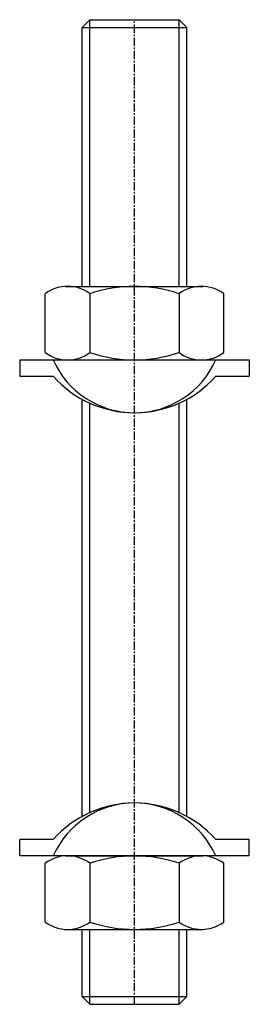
# Model space of a CAD drawing. Extents: x 122 to 158, y 14 to 164.
import ezdxf

# ---------------------------------------------------------------- set-up
doc = ezdxf.new("R2010")
doc.units = 0
doc.linetypes.add('CENTER', pattern=[2, 1.25, -0.25, 0.25, -0.25])
doc.layers.get('0').update_dxf_attribs({"linetype": 'CONTINUOUS'})
doc.layers.add('BRAUER-1', color=1, linetype='CENTER')

msp = doc.modelspace()

# ---------------------------------------------------------------- linework, layer by layer
for p, q in [((133.2, 164.322187), (132, 163.122187)), ((133.2, 123.7), (133.2, 164.322187)), ((133.2, 164.322187), (146.8, 164.322187)), ((146.8, 123.7), (146.8, 164.322187)), ((146.8, 164.322187), (148, 163.122187)), ((132, 123.7), (132, 163.122187)), ((132, 163.122187), (148, 163.122187)), ((148, 123.7), (148, 163.122187)), ((129.504077, 123.7), (150.398575, 123.7)), ((126.4, 113.62), (126.4, 122.58)), ((133.2, 122.58), (133.2, 113.62)), ((146.8, 122.58), (146.8, 113.62)), ((153.6, 113.62), (153.6, 122.58)), ((122.5, 112.5), (157.5, 112.5)), ((122.5, 112.5), (122.5, 110)), ((126.2, 112.5), (153.8, 112.5)), ((129.504077, 112.5), (150.398575, 112.5)), ((157.5, 112.5), (157.5, 110)), ((122.5, 110), (127.610085, 110)), ((152.389915, 110), (157.5, 110)), ((132, 42.934385), (132, 106.498051)), ((133.2, 43.533156), (133.2, 105.899281)), ((146.8, 43.533156), (146.8, 105.899281)), ((148, 42.934385), (148, 106.498051)), ((127.610085, 39.432437), (122.5, 39.432437)), ((122.5, 36.932437), (122.5, 39.432437)), ((157.5, 39.432437), (152.389915, 39.432437)), ((157.5, 36.932437), (157.5, 39.432437)), ((157.5, 36.932437), (122.5, 36.932437)), ((153.8, 36.932437), (126.2, 36.932437)), ((129.504077, 36.932437), (150.398575, 36.932437)), ((126.4, 26.852437), (126.4, 35.812437)), ((133.2, 35.812437), (133.2, 26.852437)), ((146.8, 35.812437), (146.8, 26.852437)), ((153.6, 26.852437), (153.6, 35.812437)), ((129.504077, 25.732437), (150.398575, 25.732437)), ((132, 15.522187), (132, 25.732437)), ((133.2, 14.322187), (133.2, 25.732437)), ((146.8, 14.322187), (146.8, 25.732437)), ((148, 15.522187), (148, 25.732437)), ((133.2, 14.322187), (132, 15.522187)), ((132, 15.522187), (148, 15.522187)), ((146.8, 14.322187), (148, 15.522187)), ((133.2, 14.322187), (146.8, 14.322187))]:
    msp.add_line(p, q)
for centre, radius, start, end in [((129.8, 118.01838), 5.689322, 53.301026, 126.698974), ((140, 102.497143), 21.202857, 71.294041, 108.705959), ((150.2, 117.996889), 5.706567, 53.429972, 126.570028), ((129.8, 118.18162), 5.689322, 233.301026, 306.698974), ((140, 117.995318), 13.553911, 203.918795, 336.081204), ((140, 133.702857), 21.202857, 251.294041, 288.705959), ((150.2, 118.203111), 5.706567, 233.429972, 306.570028), ((140, 121.029052), 16.587645, 221.674313, 318.325686), ((140, 28.403385), 16.587645, 41.674313, 138.325686), ((140, 31.437119), 13.553911, 23.918795, 156.081204), ((129.8, 31.250816), 5.689322, 53.301026, 126.698974), ((140, 15.729579), 21.202857, 71.294041, 108.705959), ((150.2, 31.229326), 5.706567, 53.429972, 126.570028), ((129.8, 31.414057), 5.689322, 233.301026, 306.698974), ((140, 46.935294), 21.202857, 251.294041, 288.705959), ((150.2, 31.435547), 5.706567, 233.429972, 306.570028)]:
    msp.add_arc(centre, radius, start, end)
at = {"layer": 'BRAUER-1'}
msp.add_line((140, 14.322187), (140, 164.322187), dxfattribs=at)

doc.saveas('drawing.dxf')
